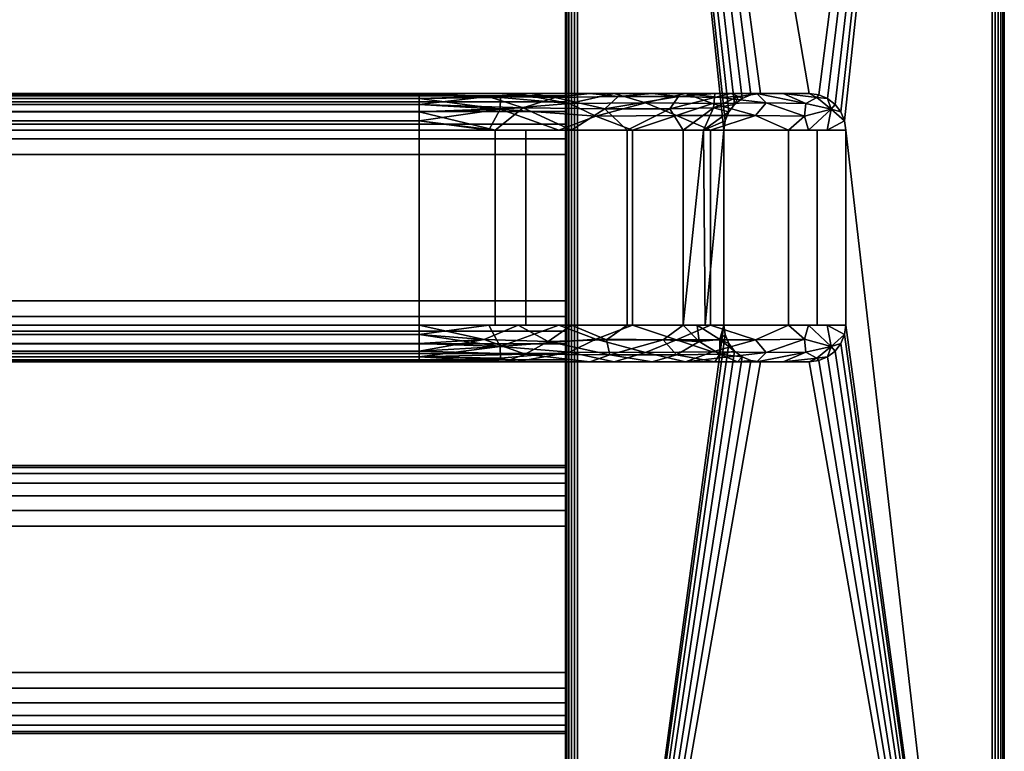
# Model space of a CAD drawing. Header units: millimetres. Extents: x -18 to 628, y -243 to 0.
# Tile 9 of 10: x 547 to 628, y -183 to -123. Entities that reach past the tile are written whole.
import ezdxf

# ---------------------------------------------------------------- set-up
doc = ezdxf.new("R2010")
doc.units = ezdxf.units.MM
doc.layers.add('P-SANR-FIXT', color=6, linetype='Continuous', lineweight=30)

# ---------------------------------------------------------------- blocks, each defined once
blk = doc.blocks.new('FamilyGeomCombination_347448-_3D_')
at = {"layer": 'P-SANR-FIXT'}
mesh = blk.add_polyface(dxfattribs=at)
corners = [(593, -236.5, 1100), (627, -236.5, 1100), (627, 0, 1100), (593, 0, 1100)]
mesh.append_faces([[corners[k] for k in face] for face in [(0, 1, 2, 3)]])
mesh = blk.add_polyface(dxfattribs=at)
corners = [(593, 0, 1100), (592.741, -0.034, 1099.966), (592.5, -0.134, 1099.866), (592.293, -0.293, 1099.707), (592.134, -0.5, 1099.5), (592.034, -0.741, 1099.259), (592, -1, 1099), (592, -225, 1099), (592, -236, 1099), (592, -236.5, 1099), (592.034, -236.5, 1099.259), (592.134, -236.5, 1099.5), (592.293, -236.5, 1099.707), (592.5, -236.5, 1099.866), (592.741, -236.5, 1099.966), (593, -236.5, 1100)]
mesh.append_faces([[corners[k] for k in face] for face in [(1, 14, 15, 0)]], dxfattribs={"vtx0": -1})
mesh.append_faces([[corners[k] for k in face] for face in [(5, 10, 11, 4), (4, 11, 12, 3), (3, 12, 13, 2), (2, 13, 14, 1)]], dxfattribs={"vtx0": -1, "vtx2": -1})
mesh.append_faces([[corners[k] for k in face] for face in [(8, 9, 10, 7)]], dxfattribs={"vtx2": -1})
mesh.append_faces([[corners[k] for k in face] for face in [(5, 6, 7, 10)]], dxfattribs={"vtx2": -1, "vtx3": -1})
mesh = blk.add_polyface(dxfattribs=at)
corners = [(628, -1, 1099), (627.966, -0.741, 1099.259), (627.866, -0.5, 1099.5), (627.707, -0.293, 1099.707), (627.5, -0.134, 1099.866), (627.259, -0.034, 1099.966), (627, 0, 1100), (627, -236.5, 1100), (627.259, -236.5, 1099.966), (627.5, -236.5, 1099.866), (627.707, -236.5, 1099.707), (627.866, -236.5, 1099.5), (627.966, -236.5, 1099.259), (628, -236.5, 1099)]
mesh.append_faces([[corners[k] for k in face] for face in [(1, 2, 11, 12), (10, 11, 2, 3), (4, 5, 8, 9), (9, 10, 3, 4)]], dxfattribs={"vtx1": -1, "vtx3": -1})
mesh.append_faces([[corners[k] for k in face] for face in [(12, 13, 0, 1), (5, 6, 7, 8)]], dxfattribs={"vtx3": -1})
mesh = blk.add_polyface(dxfattribs=at)
corners = [(592, -1, 1099), (592, -1, 1051), (592, -12, 1051), (592, -12, 1082), (592, -12.204, 1083.553), (592, -12.804, 1085), (592, -13.757, 1086.243), (592, -15, 1087.196), (592, -16.447, 1087.796), (592, -18, 1088), (592, -225, 1088), (592, -236, 1088), (592, -236.5, 1088), (592, -237.924, 1088.187), (592, -239.25, 1088.737), (592, -240.389, 1089.611), (592, -241.263, 1090.75), (592, -241.813, 1092.077), (592, -242, 1093.5), (592, -241.813, 1094.924), (592, -241.263, 1096.25), (592, -240.389, 1097.389), (592, -239.25, 1098.263), (592, -237.924, 1098.813), (592, -236.5, 1099), (592, -236, 1099), (592, -225, 1099), (592, -236.5, 1098.5), (592, -237.794, 1098.33), (592, -239, 1097.83), (592, -240.036, 1097.036), (592, -240.83, 1096), (592, -241.33, 1094.794), (592, -241.5, 1093.5), (592, -241.33, 1092.206), (592, -240.83, 1091), (592, -240.036, 1089.965), (592, -239, 1089.17), (592, -237.794, 1088.67), (592, -236.5, 1088.5), (592, -224.5, 1088.5), (592, -223.206, 1088.67), (592, -222, 1089.17), (592, -220.964, 1089.965), (592, -220.17, 1091), (592, -219.67, 1092.206), (592, -219.5, 1093.5), (592, -219.67, 1094.794), (592, -220.17, 1096), (592, -220.964, 1097.036), (592, -222, 1097.83), (592, -223.206, 1098.33), (592, -224.5, 1098.5), (592, -176.5, 1098.5), (592, -177.794, 1098.33), (592, -179, 1097.83), (592, -180.036, 1097.036), (592, -180.83, 1096), (592, -181.33, 1094.794), (592, -181.5, 1093.5), (592, -181.33, 1092.206), (592, -180.83, 1091), (592, -180.036, 1089.965), (592, -179, 1089.17), (592, -177.794, 1088.67), (592, -176.5, 1088.5), (592, -164.5, 1088.5), (592, -163.206, 1088.67), (592, -162, 1089.17), (592, -160.964, 1089.965), (592, -160.17, 1091), (592, -159.67, 1092.206), (592, -159.5, 1093.5), (592, -159.67, 1094.794), (592, -160.17, 1096), (592, -160.964, 1097.036), (592, -162, 1097.83), (592, -163.206, 1098.33), (592, -164.5, 1098.5), (592, -146, 1098.5), (592, -147.294, 1098.33), (592, -148.5, 1097.83), (592, -149.536, 1097.036), (592, -150.33, 1096), (592, -150.83, 1094.794), (592, -151, 1093.5), (592, -150.83, 1092.206), (592, -150.33, 1091), (592, -149.536, 1089.965), (592, -148.5, 1089.17), (592, -147.294, 1088.67), (592, -146, 1088.5), (592, -134, 1088.5), (592, -132.706, 1088.67), (592, -131.5, 1089.17), (592, -130.464, 1089.965), (592, -129.67, 1091), (592, -129.17, 1092.206), (592, -129, 1093.5), (592, -129.17, 1094.794), (592, -129.67, 1096), (592, -130.464, 1097.036), (592, -131.5, 1097.83), (592, -132.706, 1098.33), (592, -134, 1098.5), (592, -57, 1098.5), (592, -58.294, 1098.33), (592, -59.5, 1097.83), (592, -60.536, 1097.036), (592, -61.33, 1096), (592, -61.83, 1094.794), (592, -62, 1093.5), (592, -61.83, 1092.206), (592, -61.33, 1091), (592, -60.536, 1089.965), (592, -59.5, 1089.17), (592, -58.294, 1088.67), (592, -57, 1088.5), (592, -45, 1088.5), (592, -43.706, 1088.67), (592, -42.5, 1089.17), (592, -41.464, 1089.965), (592, -40.67, 1091), (592, -40.17, 1092.206), (592, -40, 1093.5), (592, -40.17, 1094.794), (592, -40.67, 1096), (592, -41.464, 1097.036), (592, -42.5, 1097.83), (592, -43.706, 1098.33), (592, -45, 1098.5), (592, -115.5, 1098.5), (592, -116.794, 1098.33), (592, -118, 1097.83), (592, -119.036, 1097.036), (592, -119.83, 1096), (592, -120.33, 1094.794), (592, -120.5, 1093.5), (592, -120.33, 1092.206), (592, -119.83, 1091), (592, -119.036, 1089.965), (592, -118, 1089.17), (592, -116.794, 1088.67), (592, -115.5, 1088.5), (592, -103.5, 1088.5), (592, -102.206, 1088.67), (592, -101, 1089.17), (592, -99.964, 1089.965), (592, -99.17, 1091), (592, -98.67, 1092.206), (592, -98.5, 1093.5), (592, -98.67, 1094.794), (592, -99.17, 1096), (592, -99.964, 1097.036), (592, -101, 1097.83), (592, -102.206, 1098.33), (592, -103.5, 1098.5)]
mesh.append_faces([[corners[k] for k in face] for face in [(129, 0, 128), (108, 154, 107), (112, 150, 111), (153, 109, 152), (52, 26, 51), (78, 79, 77), (48, 57, 47), (122, 9, 121), (6, 0, 5), (146, 116, 145)]], dxfattribs={"vtx0": -1, "vtx1": -1})
mesh.append_faces([[corners[k] for k in face] for face in [(10, 92, 143)]], dxfattribs={"vtx0": -1, "vtx1": -1, "vtx2": -1})
mesh.append_faces([[corners[k] for k in face] for face in [(9, 144, 117, 118)]], dxfattribs={"vtx0": -1, "vtx1": -1, "vtx3": -1})
mesh.append_faces([[corners[k] for k in face] for face in [(0, 129, 130), (107, 154, 155, 106), (156, 105, 106, 155), (77, 79, 80, 76), (0, 156, 131), (76, 80, 81, 75), (26, 104, 79), (9, 125, 126), (9, 126, 127), (111, 150, 151, 110), (152, 109, 110, 151), (74, 82, 83, 73), (75, 81, 82, 74), (28, 23, 24, 27), (29, 22, 23, 28), (30, 21, 22, 29), (21, 30, 31, 20), (47, 57, 58, 46), (59, 45, 46, 58), (32, 19, 20, 31), (138, 96, 97, 137), (137, 97, 98, 136), (139, 95, 96, 138), (95, 139, 140, 94), (9, 123, 124), (9, 118, 119), (141, 93, 94, 140), (93, 141, 142), (0, 8, 9), (60, 44, 45, 59), (44, 60, 61, 43), (43, 61, 62), (67, 90, 91, 66), (40, 10, 11, 39), (10, 40, 41), (39, 11, 12), (10, 65, 66)]], dxfattribs={"vtx0": -1, "vtx2": -1})
mesh.append_faces([[corners[k] for k in face] for face in [(0, 130, 105, 156), (26, 53, 54, 51)]], dxfattribs={"vtx0": -1, "vtx2": -1, "vtx3": -1})
mesh.append_faces([[corners[k] for k in face] for face in [(124, 125, 9), (98, 99, 136), (25, 26, 27, 24), (83, 84, 73), (122, 123, 9), (120, 121, 9), (6, 7, 0), (7, 8, 0), (4, 5, 0), (119, 120, 9), (52, 27, 26)]], dxfattribs={"vtx1": -1, "vtx2": -1})
mesh.append_faces([[corners[k] for k in face] for face in [(127, 128, 0, 9), (26, 0, 131, 104), (78, 53, 26, 79), (91, 92, 10, 66), (64, 65, 10, 41)]], dxfattribs={"vtx1": -1, "vtx2": -1, "vtx3": -1})
mesh.append_faces([[corners[k] for k in face] for face in [(103, 104, 131, 132), (132, 133, 102, 103), (101, 102, 133, 134), (108, 109, 153, 154), (100, 101, 134, 135), (99, 100, 135, 136), (54, 55, 50, 51), (49, 50, 55, 56), (56, 57, 48, 49), (84, 85, 72, 73), (32, 33, 18, 19), (17, 18, 33, 34), (71, 72, 85, 86), (112, 113, 149, 150), (113, 114, 148, 149), (114, 115, 147, 148), (146, 147, 115, 116), (3, 4, 0, 1), (116, 117, 144, 145), (143, 144, 9, 10), (142, 143, 92, 93), (70, 71, 86, 87), (87, 88, 69, 70), (62, 63, 42, 43), (15, 16, 35, 36), (16, 17, 34, 35), (14, 15, 36, 37), (68, 69, 88, 89), (89, 90, 67, 68), (13, 14, 37, 38), (38, 39, 12, 13), (63, 64, 41, 42)]], dxfattribs={"vtx1": -1, "vtx3": -1})
mesh.append_faces([[corners[k] for k in face] for face in [(1, 2, 3)]], dxfattribs={"vtx2": -1})
mesh = blk.add_polyface(dxfattribs=at)
corners = [(628, -236.5, 1088), (628, -18, 1088), (628, -16.447, 1087.796), (628, -15, 1087.196), (628, -13.757, 1086.243), (628, -12.804, 1085), (628, -12.204, 1083.553), (628, -12, 1082), (628, -12, 1051), (628, -1, 1051), (628, -1, 1099), (628, -236.5, 1099), (628, -237.924, 1098.813), (628, -239.25, 1098.263), (628, -240.389, 1097.389), (628, -241.263, 1096.25), (628, -241.813, 1094.924), (628, -242, 1093.5), (628, -241.813, 1092.077), (628, -241.263, 1090.75), (628, -240.389, 1089.611), (628, -239.25, 1088.737), (628, -237.924, 1088.187)]
mesh.append_faces([[corners[k] for k in face] for face in [(5, 10, 4)]], dxfattribs={"vtx0": -1, "vtx1": -1})
mesh.append_faces([[corners[k] for k in face] for face in [(10, 6, 7)]], dxfattribs={"vtx0": -1, "vtx2": -1})
mesh.append_faces([[corners[k] for k in face] for face in [(11, 22, 0, 1)]], dxfattribs={"vtx0": -1, "vtx3": -1})
mesh.append_faces([[corners[k] for k in face] for face in [(17, 18, 15, 16)]], dxfattribs={"vtx1": -1})
mesh.append_faces([[corners[k] for k in face] for face in [(5, 6, 10), (3, 4, 10), (2, 3, 10)]], dxfattribs={"vtx1": -1, "vtx2": -1})
mesh.append_faces([[corners[k] for k in face] for face in [(1, 2, 10, 11), (12, 13, 20, 21), (19, 20, 13, 14), (11, 12, 21, 22), (18, 19, 14, 15)]], dxfattribs={"vtx1": -1, "vtx3": -1})
mesh.append_faces([[corners[k] for k in face] for face in [(7, 8, 9, 10)]], dxfattribs={"vtx3": -1})
mesh = blk.add_polyface(dxfattribs=at)
corners = [(592, -18, 1088), (592.034, -18, 1087.741), (592.134, -18, 1087.5), (592.293, -18, 1087.293), (592.5, -18, 1087.134), (592.741, -18, 1087.034), (593, -18, 1087), (593, -236.5, 1087), (592.741, -236.5, 1087.034), (592.5, -236.5, 1087.134), (592.293, -236.5, 1087.293), (592.134, -236.5, 1087.5), (592.034, -236.5, 1087.741), (592, -236.5, 1088), (592, -236, 1088), (592, -225, 1088)]
mesh.append_faces([[corners[k] for k in face] for face in [(8, 5, 6, 7)]], dxfattribs={"vtx0": -1})
mesh.append_faces([[corners[k] for k in face] for face in [(12, 1, 2, 11), (11, 2, 3, 10), (10, 3, 4, 9), (9, 4, 5, 8)]], dxfattribs={"vtx0": -1, "vtx2": -1})
mesh.append_faces([[corners[k] for k in face] for face in [(15, 0, 1, 12)]], dxfattribs={"vtx2": -1, "vtx3": -1})
mesh.append_faces([[corners[k] for k in face] for face in [(12, 13, 14, 15)]], dxfattribs={"vtx3": -1})
mesh = blk.add_polyface(dxfattribs=at)
corners = [(593, -236.5, 1087), (593, -18, 1087), (627, -18, 1087), (627, -236.5, 1087), (608, -151, 1087), (612, -151, 1087), (612.776, -150.898, 1087), (613.5, -150.598, 1087), (614.121, -150.121, 1087), (614.598, -149.5, 1087), (614.898, -148.776, 1087), (615, -148, 1087), (615, -132, 1087), (614.898, -131.224, 1087), (614.598, -130.5, 1087), (614.121, -129.879, 1087), (613.5, -129.402, 1087), (612.776, -129.102, 1087), (612, -129, 1087), (608, -129, 1087), (607.224, -129.102, 1087), (606.5, -129.402, 1087), (605.879, -129.879, 1087), (605.402, -130.5, 1087), (605.102, -131.224, 1087), (605, -132, 1087), (605, -148, 1087), (605.102, -148.776, 1087), (605.402, -149.5, 1087), (605.879, -150.121, 1087), (606.5, -150.598, 1087), (607.224, -150.898, 1087)]
mesh.append_faces([[corners[k] for k in face] for face in [(9, 3, 8), (14, 2, 13), (31, 0, 30), (28, 0, 27), (21, 1, 20), (23, 1, 22), (19, 1, 18)]], dxfattribs={"vtx0": -1, "vtx1": -1})
mesh.append_faces([[corners[k] for k in face] for face in [(3, 9, 10), (3, 11, 12), (2, 14, 15), (2, 17, 18, 1), (0, 28, 29), (1, 23, 24)]], dxfattribs={"vtx0": -1, "vtx2": -1})
mesh.append_faces([[corners[k] for k in face] for face in [(10, 11, 3), (5, 6, 3), (7, 8, 3), (6, 7, 3), (15, 16, 2), (16, 17, 2), (31, 4, 0), (29, 30, 0), (26, 27, 0), (21, 22, 1), (19, 20, 1), (24, 25, 1)]], dxfattribs={"vtx1": -1, "vtx2": -1})
mesh.append_faces([[corners[k] for k in face] for face in [(4, 5, 3, 0), (12, 13, 2, 3), (25, 26, 0, 1)]], dxfattribs={"vtx1": -1, "vtx3": -1})
mesh = blk.add_polyface(dxfattribs=at)
corners = [(627, -18, 1087), (627.259, -18, 1087.034), (627.5, -18, 1087.134), (627.707, -18, 1087.293), (627.866, -18, 1087.5), (627.966, -18, 1087.741), (628, -18, 1088), (628, -236.5, 1088), (627.966, -236.5, 1087.741), (627.866, -236.5, 1087.5), (627.707, -236.5, 1087.293), (627.5, -236.5, 1087.134), (627.259, -236.5, 1087.034), (627, -236.5, 1087)]
mesh.append_faces([[corners[k] for k in face] for face in [(1, 12, 13, 0)]], dxfattribs={"vtx0": -1})
mesh.append_faces([[corners[k] for k in face] for face in [(5, 8, 9, 4), (4, 9, 10, 3), (2, 11, 12, 1), (11, 2, 3, 10)]], dxfattribs={"vtx0": -1, "vtx2": -1})
mesh.append_faces([[corners[k] for k in face] for face in [(5, 6, 7, 8)]], dxfattribs={"vtx3": -1})
mesh = blk.add_polyface(dxfattribs=at)
corners = [(2, -129, 1022), (5.751, -129, 1008), (16, -129, 997.751), (30, -129, 994), (580, -129, 994), (594, -129, 997.751), (604.249, -129, 1008), (608, -129, 1022), (608, -129, 1087), (612, -129, 1087), (612, -129, 1022), (607.713, -129, 1006), (596, -129, 994.287), (580, -129, 990), (30, -129, 990), (14, -129, 994.287), (2.287, -129, 1006), (-2, -129, 1022), (-2, -129, 1087), (2, -129, 1087)]
mesh.append_faces([[corners[k] for k in face] for face in [(11, 6, 7, 10), (12, 5, 6, 11), (13, 4, 5, 12), (4, 13, 14, 3)]], dxfattribs={"vtx0": -1, "vtx2": -1})
mesh.append_faces([[corners[k] for k in face] for face in [(16, 17, 0, 1), (15, 16, 1, 2), (14, 15, 2, 3)]], dxfattribs={"vtx1": -1, "vtx3": -1})
mesh.append_faces([[corners[k] for k in face] for face in [(8, 9, 10, 7)]], dxfattribs={"vtx2": -1})
mesh.append_faces([[corners[k] for k in face] for face in [(17, 18, 19, 0)]], dxfattribs={"vtx3": -1})
mesh = blk.add_polyface(dxfattribs=at)
corners = [(592, -134, 1088.5), (18, -134, 1088.5), (18, -132.706, 1088.67), (18, -131.5, 1089.17), (18, -130.464, 1089.965), (18, -129.67, 1091), (18, -129.17, 1092.206), (18, -129, 1093.5), (18, -129.17, 1094.794), (18, -129.67, 1096), (18, -130.464, 1097.036), (18, -131.5, 1097.83), (18, -132.706, 1098.33), (18, -134, 1098.5), (592, -134, 1098.5), (592, -132.706, 1098.33), (592, -131.5, 1097.83), (592, -130.464, 1097.036), (592, -129.67, 1096), (592, -129.17, 1094.794), (592, -129, 1093.5), (592, -129.17, 1092.206), (592, -129.67, 1091), (592, -130.464, 1089.965), (592, -131.5, 1089.17), (592, -132.706, 1088.67)]
mesh.append_faces([[corners[k] for k in face] for face in [(15, 12, 13, 14)]], dxfattribs={"vtx0": -1})
mesh.append_faces([[corners[k] for k in face] for face in [(25, 2, 3, 24), (24, 3, 4, 23), (22, 5, 6, 21), (23, 4, 5, 22), (21, 6, 7, 20), (19, 8, 9, 18), (18, 9, 10, 17), (16, 11, 12, 15), (17, 10, 11, 16), (8, 19, 20, 7)]], dxfattribs={"vtx0": -1, "vtx2": -1})
mesh.append_faces([[corners[k] for k in face] for face in [(0, 1, 2, 25)]], dxfattribs={"vtx2": -1})
mesh = blk.add_polyface(dxfattribs=at)
corners = [(580, -129, 994), (30, -129, 994), (30, -129.102, 994.776), (30, -129.402, 995.5), (30, -129.879, 996.121), (30, -130.5, 996.598), (30, -131.224, 996.898), (30, -132, 997), (580, -132, 997), (580, -131.224, 996.898), (580, -130.5, 996.598), (580, -129.879, 996.121), (580, -129.402, 995.5), (580, -129.102, 994.776)]
mesh.append_faces([[corners[k] for k in face] for face in [(8, 9, 6, 7)]], dxfattribs={"vtx1": -1})
mesh.append_faces([[corners[k] for k in face] for face in [(9, 10, 5, 6), (4, 5, 10, 11), (12, 13, 2, 3), (3, 4, 11, 12)]], dxfattribs={"vtx1": -1, "vtx3": -1})
mesh.append_faces([[corners[k] for k in face] for face in [(13, 0, 1, 2)]], dxfattribs={"vtx3": -1})
mesh = blk.add_polyface(dxfattribs=at)
corners = [(30, -129, 990), (580, -129, 990), (580, -129.102, 989.224), (580, -129.402, 988.5), (580, -129.879, 987.879), (580, -130.5, 987.402), (580, -131.224, 987.102), (580, -132, 987), (30, -132, 987), (30, -131.224, 987.102), (30, -130.5, 987.402), (30, -129.879, 987.879), (30, -129.402, 988.5), (30, -129.102, 989.224)]
mesh.append_faces([[corners[k] for k in face] for face in [(1, 2, 13, 0)]], dxfattribs={"vtx1": -1})
mesh.append_faces([[corners[k] for k in face] for face in [(2, 3, 12, 13), (11, 12, 3, 4), (5, 6, 9, 10), (10, 11, 4, 5)]], dxfattribs={"vtx1": -1, "vtx3": -1})
mesh.append_faces([[corners[k] for k in face] for face in [(6, 7, 8, 9)]], dxfattribs={"vtx3": -1})
mesh = blk.add_polyface(dxfattribs=at)
corners = [(608, -129, 1022), (604.249, -129, 1008), (594, -129, 997.751), (580, -129, 994), (580, -129.102, 994.776), (580, -129.402, 995.5), (580, -129.879, 996.121), (580, -130.5, 996.598), (580, -131.224, 996.898), (580, -132, 997), (592.5, -132, 1000.349), (601.651, -132, 1009.5), (605, -132, 1022), (605.102, -131.224, 1022), (605.402, -130.5, 1022), (605.879, -129.879, 1022), (606.5, -129.402, 1022), (607.224, -129.102, 1022), (588.529, -130.174, 997.841), (604.159, -130.174, 1013.471), (589.104, -129, 996.439), (605.561, -129, 1012.896), (591.168, -129.31, 997.779), (599.124, -129, 1002.876), (595.252, -130.249, 1001.484), (604.221, -129.31, 1010.832), (600.582, -130.239, 1006.825), (596.321, -129.246, 1000.73), (601.27, -129.246, 1005.679), (585.681, -129.242, 995.788), (606.212, -129.242, 1016.319), (597.075, -132, 1004.925), (586.25, -132, 998.675), (603.325, -132, 1015.75)]
mesh.append_faces([[corners[k] for k in face] for face in [(32, 8, 9)]], dxfattribs={"vtx0": -1})
mesh.append_faces([[corners[k] for k in face] for face in [(17, 30, 16), (11, 26, 31)]], dxfattribs={"vtx0": -1, "vtx1": -1})
mesh.append_faces([[corners[k] for k in face] for face in [(22, 29, 18), (32, 18, 7), (25, 26, 19), (27, 28, 23), (18, 29, 6), (19, 15, 30), (29, 22, 20), (24, 31, 26), (28, 24, 26), (19, 33, 14), (25, 30, 21), (11, 19, 26), (2, 22, 27), (24, 28, 27), (10, 24, 18), (24, 22, 18), (22, 24, 27), (1, 28, 25), (26, 25, 28), (19, 30, 25)]], dxfattribs={"vtx0": -1, "vtx1": -1, "vtx2": -1})
mesh.append_faces([[corners[k] for k in face] for face in [(30, 15, 16), (33, 13, 14), (28, 1, 23), (25, 21, 1), (24, 10, 31), (29, 20, 3), (29, 5, 6), (19, 11, 33)]], dxfattribs={"vtx0": -1, "vtx2": -1})
mesh.append_faces([[corners[k] for k in face] for face in [(4, 5, 29), (6, 7, 18), (3, 4, 29), (2, 20, 22), (14, 15, 19), (17, 0, 30), (0, 21, 30), (23, 2, 27), (7, 8, 32), (32, 10, 18)]], dxfattribs={"vtx1": -1, "vtx2": -1})
mesh.append_faces([[corners[k] for k in face] for face in [(33, 12, 13)]], dxfattribs={"vtx2": -1})
mesh = blk.add_polyface(dxfattribs=at)
corners = [(580, -129, 990), (596, -129, 994.287), (607.713, -129, 1006), (612, -129, 1022), (612.776, -129.102, 1022), (613.5, -129.402, 1022), (614.121, -129.879, 1022), (614.598, -130.5, 1022), (614.898, -131.224, 1022), (615, -132, 1022), (610.311, -132, 1004.5), (597.5, -132, 991.689), (580, -132, 987), (580, -131.224, 987.102), (580, -130.5, 987.402), (580, -129.879, 987.879), (580, -129.402, 988.5), (580, -129.102, 989.224), (592.335, -129.799, 990.276), (611.725, -129.799, 1009.665), (591.459, -132, 990.07), (611.93, -132, 1010.541), (588, -129, 992.144), (586.667, -130.264, 988.205), (609.856, -129, 1014), (613.795, -130.264, 1015.333), (586.685, -129.303, 989.363), (612.637, -129.303, 1015.315), (585.73, -132, 988.535), (613.465, -132, 1016.27), (604.072, -129.803, 997.928), (594.505, -130.849, 990.4), (603.905, -132, 998.095), (601.11, -130.8, 994.398), (611.6, -130.849, 1007.495), (607.602, -130.8, 1000.89), (598.562, -129.749, 993.534), (608.466, -129.749, 1003.438), (601.856, -129, 1000.144)]
mesh.append_faces([[corners[k] for k in face] for face in [(0, 26, 17), (28, 23, 20), (3, 27, 24), (6, 25, 5), (10, 34, 21), (15, 23, 14), (21, 25, 29), (38, 36, 1), (5, 27, 4), (32, 35, 10), (2, 37, 38)]], dxfattribs={"vtx0": -1, "vtx1": -1})
mesh.append_faces([[corners[k] for k in face] for face in [(23, 16, 26), (22, 18, 26), (34, 25, 21), (25, 19, 27), (33, 11, 31), (19, 24, 27), (27, 5, 25), (31, 23, 18), (8, 29, 25), (37, 34, 35), (30, 33, 36), (18, 23, 26), (23, 28, 13), (34, 37, 19), (23, 31, 20), (32, 33, 35), (36, 33, 31), (36, 31, 18), (33, 30, 35), (35, 34, 10), (25, 34, 19), (35, 30, 37), (18, 1, 36), (37, 30, 38), (2, 19, 37), (36, 38, 30)]], dxfattribs={"vtx0": -1, "vtx1": -1, "vtx2": -1})
mesh.append_faces([[corners[k] for k in face] for face in [(18, 22, 1), (26, 0, 22), (23, 15, 16), (27, 3, 4), (19, 2, 24), (25, 7, 8), (25, 6, 7)]], dxfattribs={"vtx0": -1, "vtx2": -1})
mesh.append_faces([[corners[k] for k in face] for face in [(16, 17, 26), (11, 20, 31), (13, 14, 23), (32, 11, 33)]], dxfattribs={"vtx1": -1, "vtx2": -1})
mesh.append_faces([[corners[k] for k in face] for face in [(28, 12, 13), (8, 9, 29)]], dxfattribs={"vtx2": -1})
mesh = blk.add_polyface(dxfattribs=at)
corners = [(608, -129, 1022), (607.224, -129.102, 1022), (606.5, -129.402, 1022), (605.879, -129.879, 1022), (605.402, -130.5, 1022), (605.102, -131.224, 1022), (605, -132, 1022), (605, -132, 1087), (605.102, -131.224, 1087), (605.402, -130.5, 1087), (605.879, -129.879, 1087), (606.5, -129.402, 1087), (607.224, -129.102, 1087), (608, -129, 1087)]
mesh.append_faces([[corners[k] for k in face] for face in [(5, 8, 9, 4)]], dxfattribs={"vtx0": -1, "vtx2": -1})
mesh.append_faces([[corners[k] for k in face] for face in [(7, 8, 5, 6)]], dxfattribs={"vtx1": -1})
mesh.append_faces([[corners[k] for k in face] for face in [(3, 4, 9, 10), (11, 12, 1, 2), (2, 3, 10, 11)]], dxfattribs={"vtx1": -1, "vtx3": -1})
mesh.append_faces([[corners[k] for k in face] for face in [(12, 13, 0, 1)]], dxfattribs={"vtx3": -1})
mesh = blk.add_polyface(dxfattribs=at)
corners = [(615, -132, 1022), (614.898, -131.224, 1022), (614.598, -130.5, 1022), (614.121, -129.879, 1022), (613.5, -129.402, 1022), (612.776, -129.102, 1022), (612, -129, 1022), (612, -129, 1087), (612.776, -129.102, 1087), (613.5, -129.402, 1087), (614.121, -129.879, 1087), (614.598, -130.5, 1087), (614.898, -131.224, 1087), (615, -132, 1087)]
mesh.append_faces([[corners[k] for k in face] for face in [(7, 8, 5, 6)]], dxfattribs={"vtx1": -1})
mesh.append_faces([[corners[k] for k in face] for face in [(8, 9, 4, 5), (3, 4, 9, 10), (11, 12, 1, 2), (2, 3, 10, 11)]], dxfattribs={"vtx1": -1, "vtx3": -1})
mesh.append_faces([[corners[k] for k in face] for face in [(12, 13, 0, 1)]], dxfattribs={"vtx3": -1})
mesh = blk.add_polyface(dxfattribs=at)
corners = [(30, -148, 997), (580, -148, 997), (580, -132, 997), (30, -132, 997)]
mesh.append_faces([[corners[k] for k in face] for face in [(0, 1, 2, 3)]])
mesh = blk.add_polyface(dxfattribs=at)
corners = [(30, -132, 987), (580, -132, 987), (580, -148, 987), (30, -148, 987)]
mesh.append_faces([[corners[k] for k in face] for face in [(0, 1, 2, 3)]])
mesh = blk.add_polyface(dxfattribs=at)
corners = [(580, -132, 997), (580, -148, 997), (592.5, -148, 1000.349), (601.651, -148, 1009.5), (605, -148, 1022), (605, -132, 1022), (601.651, -132, 1009.5), (592.5, -132, 1000.349), (586.25, -132, 998.675), (586.25, -148, 998.675), (597.075, -148, 1004.925), (597.075, -132, 1004.925), (603.477, -148, 1016.317), (603.325, -132, 1015.75)]
mesh.append_faces([[corners[k] for k in face] for face in [(6, 3, 13), (12, 13, 3)]], dxfattribs={"vtx0": -1, "vtx1": -1})
mesh.append_faces([[corners[k] for k in face] for face in [(8, 9, 2, 7), (3, 6, 11, 10), (7, 2, 10, 11)]], dxfattribs={"vtx0": -1, "vtx2": -1})
mesh.append_faces([[corners[k] for k in face] for face in [(5, 13, 12)]], dxfattribs={"vtx1": -1, "vtx2": -1})
mesh.append_faces([[corners[k] for k in face] for face in [(0, 1, 9, 8), (12, 4, 5)]], dxfattribs={"vtx2": -1})
mesh = blk.add_polyface(dxfattribs=at)
corners = [(580, -148, 987), (580, -132, 987), (597.5, -132, 991.689), (610.311, -132, 1004.5), (615, -132, 1022), (615, -148, 1022), (610.311, -148, 1004.5), (597.5, -148, 991.689), (588.75, -132, 989.345), (588.75, -148, 989.345), (603.905, -148, 998.095), (603.905, -132, 998.095), (612.655, -148, 1013.25), (612.655, -132, 1013.25)]
mesh.append_faces([[corners[k] for k in face] for face in [(7, 9, 8, 2), (11, 3, 6, 10), (3, 13, 12, 6), (10, 7, 2, 11)]], dxfattribs={"vtx1": -1, "vtx3": -1})
mesh.append_faces([[corners[k] for k in face] for face in [(9, 0, 1, 8), (13, 4, 5, 12)]], dxfattribs={"vtx3": -1})
mesh = blk.add_polyface(dxfattribs=at)
corners = [(605, -148, 1022), (605, -148, 1087), (605, -132, 1087), (605, -132, 1022)]
mesh.append_faces([[corners[k] for k in face] for face in [(0, 1, 2, 3)]])
mesh = blk.add_polyface(dxfattribs=at)
corners = [(615, -132, 1022), (615, -132, 1087), (615, -148, 1087), (615, -148, 1022)]
mesh.append_faces([[corners[k] for k in face] for face in [(0, 1, 2, 3)]])
mesh = blk.add_polyface(dxfattribs=at)
corners = [(18, -146, 1088.5), (18, -134, 1088.5), (592, -134, 1088.5), (592, -146, 1088.5)]
mesh.append_faces([[corners[k] for k in face] for face in [(0, 1, 2, 3)]])
mesh = blk.add_polyface(dxfattribs=at)
corners = [(592, -146, 1098.5), (592, -134, 1098.5), (18, -134, 1098.5), (18, -146, 1098.5)]
mesh.append_faces([[corners[k] for k in face] for face in [(0, 1, 2, 3)]])
mesh = blk.add_polyface(dxfattribs=at)
corners = [(592, -146, 1098.5), (18, -146, 1098.5), (18, -147.294, 1098.33), (18, -148.5, 1097.83), (18, -149.536, 1097.036), (18, -150.33, 1096), (18, -150.83, 1094.794), (18, -151, 1093.5), (18, -150.83, 1092.206), (18, -150.33, 1091), (18, -149.536, 1089.965), (18, -148.5, 1089.17), (18, -147.294, 1088.67), (18, -146, 1088.5), (592, -146, 1088.5), (592, -147.294, 1088.67), (592, -148.5, 1089.17), (592, -149.536, 1089.965), (592, -150.33, 1091), (592, -150.83, 1092.206), (592, -151, 1093.5), (592, -150.83, 1094.794), (592, -150.33, 1096), (592, -149.536, 1097.036), (592, -148.5, 1097.83), (592, -147.294, 1098.33)]
mesh.append_faces([[corners[k] for k in face] for face in [(15, 12, 13, 14)]], dxfattribs={"vtx0": -1})
mesh.append_faces([[corners[k] for k in face] for face in [(25, 2, 3, 24), (24, 3, 4, 23), (22, 5, 6, 21), (23, 4, 5, 22), (21, 6, 7, 20), (19, 8, 9, 18), (18, 9, 10, 17), (16, 11, 12, 15), (17, 10, 11, 16), (8, 19, 20, 7)]], dxfattribs={"vtx0": -1, "vtx2": -1})
mesh.append_faces([[corners[k] for k in face] for face in [(0, 1, 2, 25)]], dxfattribs={"vtx2": -1})
mesh = blk.add_polyface(dxfattribs=at)
corners = [(580, -151, 990), (30, -151, 990), (30, -150.898, 989.224), (30, -150.598, 988.5), (30, -150.121, 987.879), (30, -149.5, 987.402), (30, -148.776, 987.102), (30, -148, 987), (580, -148, 987), (580, -148.776, 987.102), (580, -149.5, 987.402), (580, -150.121, 987.879), (580, -150.598, 988.5), (580, -150.898, 989.224)]
mesh.append_faces([[corners[k] for k in face] for face in [(8, 9, 6, 7)]], dxfattribs={"vtx1": -1})
mesh.append_faces([[corners[k] for k in face] for face in [(9, 10, 5, 6), (4, 5, 10, 11), (12, 13, 2, 3), (3, 4, 11, 12)]], dxfattribs={"vtx1": -1, "vtx3": -1})
mesh.append_faces([[corners[k] for k in face] for face in [(13, 0, 1, 2)]], dxfattribs={"vtx3": -1})
mesh = blk.add_polyface(dxfattribs=at)
corners = [(30, -151, 994), (580, -151, 994), (580, -150.898, 994.776), (580, -150.598, 995.5), (580, -150.121, 996.121), (580, -149.5, 996.598), (580, -148.776, 996.898), (580, -148, 997), (30, -148, 997), (30, -148.776, 996.898), (30, -149.5, 996.598), (30, -150.121, 996.121), (30, -150.598, 995.5), (30, -150.898, 994.776)]
mesh.append_faces([[corners[k] for k in face] for face in [(2, 3, 12, 13), (11, 12, 3, 4), (5, 6, 9, 10), (10, 11, 4, 5)]], dxfattribs={"vtx1": -1, "vtx3": -1})
mesh.append_faces([[corners[k] for k in face] for face in [(0, 1, 2, 13)]], dxfattribs={"vtx2": -1})
mesh.append_faces([[corners[k] for k in face] for face in [(6, 7, 8, 9)]], dxfattribs={"vtx3": -1})
mesh = blk.add_polyface(dxfattribs=at)
corners = [(612, -151, 1022), (607.713, -151, 1006), (596, -151, 994.287), (580, -151, 990), (580, -150.898, 989.224), (580, -150.598, 988.5), (580, -150.121, 987.879), (580, -149.5, 987.402), (580, -148.776, 987.102), (580, -148, 987), (597.5, -148, 991.689), (610.311, -148, 1004.5), (615, -148, 1022), (614.898, -148.776, 1022), (614.598, -149.5, 1022), (614.121, -150.121, 1022), (613.5, -150.598, 1022), (612.776, -150.898, 1022), (592.335, -150.201, 990.276), (611.725, -150.201, 1009.665), (591.459, -148, 990.07), (611.93, -148, 1010.541), (588, -151, 992.144), (586.667, -149.736, 988.205), (609.856, -151, 1014), (613.795, -149.736, 1015.333), (586.685, -150.697, 989.363), (612.637, -150.697, 1015.315), (585.73, -148, 988.535), (613.465, -148, 1016.27), (604.072, -150.197, 997.928), (594.505, -149.151, 990.4), (603.905, -148, 998.095), (601.11, -149.2, 994.398), (611.6, -149.151, 1007.495), (607.602, -149.2, 1000.89), (598.562, -150.251, 993.534), (608.466, -150.251, 1003.438), (601.856, -151, 1000.144)]
mesh.append_faces([[corners[k] for k in face] for face in [(10, 31, 20), (15, 25, 14), (20, 23, 28), (5, 26, 4), (16, 25, 15), (0, 27, 17), (29, 25, 21), (3, 26, 22), (32, 33, 10), (2, 36, 38)]], dxfattribs={"vtx0": -1, "vtx1": -1})
mesh.append_faces([[corners[k] for k in face] for face in [(23, 26, 5), (34, 35, 11), (25, 29, 13), (36, 18, 31), (23, 18, 26), (24, 19, 27), (27, 25, 16), (31, 33, 36), (34, 25, 19), (19, 25, 27), (18, 22, 26), (30, 35, 37), (8, 28, 23), (31, 23, 20), (32, 35, 33), (31, 10, 33), (23, 31, 18), (33, 30, 36), (25, 34, 21), (37, 35, 34), (37, 34, 19), (35, 30, 33), (36, 30, 38), (2, 18, 36), (19, 1, 37), (37, 38, 30)]], dxfattribs={"vtx0": -1, "vtx1": -1, "vtx2": -1})
mesh.append_faces([[corners[k] for k in face] for face in [(37, 1, 38), (26, 3, 4), (18, 2, 22), (23, 7, 8), (23, 6, 7), (19, 24, 1), (27, 0, 24), (27, 16, 17)]], dxfattribs={"vtx0": -1, "vtx2": -1})
mesh.append_faces([[corners[k] for k in face] for face in [(13, 14, 25), (5, 6, 23), (11, 21, 34), (32, 11, 35)]], dxfattribs={"vtx1": -1, "vtx2": -1})
mesh.append_faces([[corners[k] for k in face] for face in [(8, 9, 28), (29, 12, 13)]], dxfattribs={"vtx2": -1})
mesh = blk.add_polyface(dxfattribs=at)
corners = [(580, -151, 994), (594, -151, 997.751), (604.249, -151, 1008), (608, -151, 1022), (607.224, -150.898, 1022), (606.5, -150.598, 1022), (605.879, -150.121, 1022), (605.402, -149.5, 1022), (605.102, -148.776, 1022), (605, -148, 1022), (601.651, -148, 1009.5), (592.5, -148, 1000.349), (580, -148, 997), (580, -148.776, 996.898), (580, -149.5, 996.598), (580, -150.121, 996.121), (580, -150.598, 995.5), (580, -150.898, 994.776), (588.713, -150.38, 997.319), (604.681, -150.38, 1013.287), (588.128, -148, 999.178), (602.822, -148, 1013.872), (590.598, -149.328, 999.016), (597.075, -148, 1004.925), (595.66, -150.436, 1000.934), (602.984, -149.328, 1011.402), (601.119, -150.429, 1006.429), (595.369, -149.19, 1001.971), (600.029, -149.19, 1006.631), (585.347, -149.179, 997.331), (604.669, -149.179, 1016.653), (599.124, -151, 1002.876), (587, -151, 995.876), (606.124, -151, 1015)]
mesh.append_faces([[corners[k] for k in face] for face in [(32, 17, 0)]], dxfattribs={"vtx0": -1})
mesh.append_faces([[corners[k] for k in face] for face in [(8, 30, 7), (2, 26, 31)]], dxfattribs={"vtx0": -1, "vtx1": -1})
mesh.append_faces([[corners[k] for k in face] for face in [(32, 18, 16), (10, 28, 25), (18, 29, 15), (22, 24, 27), (29, 22, 20), (28, 24, 26), (11, 22, 27), (24, 31, 26), (2, 19, 26), (19, 6, 30), (33, 5, 19), (25, 30, 21), (22, 29, 18), (24, 28, 27), (24, 22, 18), (25, 26, 19), (1, 24, 18), (26, 25, 28), (19, 30, 25)]], dxfattribs={"vtx0": -1, "vtx1": -1, "vtx2": -1})
mesh.append_faces([[corners[k] for k in face] for face in [(33, 4, 5), (24, 1, 31), (25, 21, 10), (30, 6, 7), (29, 20, 12), (29, 14, 15), (19, 2, 33)]], dxfattribs={"vtx0": -1, "vtx2": -1})
mesh.append_faces([[corners[k] for k in face] for face in [(28, 10, 23, 27)]], dxfattribs={"vtx0": -1, "vtx2": -1, "vtx3": -1})
mesh.append_faces([[corners[k] for k in face] for face in [(13, 14, 29), (15, 16, 18), (11, 20, 22), (5, 6, 19), (8, 9, 30), (9, 21, 30), (23, 11, 27), (12, 13, 29), (16, 17, 32), (32, 1, 18)]], dxfattribs={"vtx1": -1, "vtx2": -1})
mesh.append_faces([[corners[k] for k in face] for face in [(33, 3, 4)]], dxfattribs={"vtx2": -1})
mesh = blk.add_polyface(dxfattribs=at)
corners = [(605, -148, 1022), (605.102, -148.776, 1022), (605.402, -149.5, 1022), (605.879, -150.121, 1022), (606.5, -150.598, 1022), (607.224, -150.898, 1022), (608, -151, 1022), (608, -151, 1087), (607.224, -150.898, 1087), (606.5, -150.598, 1087), (605.879, -150.121, 1087), (605.402, -149.5, 1087), (605.102, -148.776, 1087), (605, -148, 1087)]
mesh.append_faces([[corners[k] for k in face] for face in [(10, 3, 4, 9)]], dxfattribs={"vtx0": -1, "vtx2": -1})
mesh.append_faces([[corners[k] for k in face] for face in [(8, 9, 4, 5), (11, 12, 1, 2), (2, 3, 10, 11)]], dxfattribs={"vtx1": -1, "vtx3": -1})
mesh.append_faces([[corners[k] for k in face] for face in [(6, 7, 8, 5)]], dxfattribs={"vtx2": -1})
mesh.append_faces([[corners[k] for k in face] for face in [(12, 13, 0, 1)]], dxfattribs={"vtx3": -1})
mesh = blk.add_polyface(dxfattribs=at)
corners = [(612, -151, 1022), (612.776, -150.898, 1022), (613.5, -150.598, 1022), (614.121, -150.121, 1022), (614.598, -149.5, 1022), (614.898, -148.776, 1022), (615, -148, 1022), (615, -148, 1087), (614.898, -148.776, 1087), (614.598, -149.5, 1087), (614.121, -150.121, 1087), (613.5, -150.598, 1087), (612.776, -150.898, 1087), (612, -151, 1087)]
mesh.append_faces([[corners[k] for k in face] for face in [(7, 8, 5, 6)]], dxfattribs={"vtx1": -1})
mesh.append_faces([[corners[k] for k in face] for face in [(8, 9, 4, 5), (3, 4, 9, 10), (11, 12, 1, 2), (2, 3, 10, 11)]], dxfattribs={"vtx1": -1, "vtx3": -1})
mesh.append_faces([[corners[k] for k in face] for face in [(12, 13, 0, 1)]], dxfattribs={"vtx3": -1})
mesh = blk.add_polyface(dxfattribs=at)
corners = [(-2, -151, 1022), (2.287, -151, 1006), (14, -151, 994.287), (30, -151, 990), (580, -151, 990), (596, -151, 994.287), (607.713, -151, 1006), (612, -151, 1022), (612, -151, 1087), (608, -151, 1087), (608, -151, 1022), (604.249, -151, 1008), (594, -151, 997.751), (580, -151, 994), (30, -151, 994), (16, -151, 997.751), (5.751, -151, 1008), (2, -151, 1022), (2, -151, 1087), (-2, -151, 1087)]
mesh.append_faces([[corners[k] for k in face] for face in [(1, 16, 17, 0), (2, 15, 16, 1), (3, 14, 15, 2), (14, 3, 4, 13)]], dxfattribs={"vtx0": -1, "vtx2": -1})
mesh.append_faces([[corners[k] for k in face] for face in [(6, 7, 10, 11), (5, 6, 11, 12), (4, 5, 12, 13)]], dxfattribs={"vtx1": -1, "vtx3": -1})
mesh.append_faces([[corners[k] for k in face] for face in [(18, 19, 0, 17)]], dxfattribs={"vtx2": -1})
mesh.append_faces([[corners[k] for k in face] for face in [(7, 8, 9, 10)]], dxfattribs={"vtx3": -1})
mesh = blk.add_polyface(dxfattribs=at)
corners = [(592, -164.5, 1088.5), (18, -164.5, 1088.5), (18, -163.206, 1088.67), (18, -162, 1089.17), (18, -160.964, 1089.965), (18, -160.17, 1091), (18, -159.67, 1092.206), (18, -159.5, 1093.5), (18, -159.67, 1094.794), (18, -160.17, 1096), (18, -160.964, 1097.036), (18, -162, 1097.83), (18, -163.206, 1098.33), (18, -164.5, 1098.5), (592, -164.5, 1098.5), (592, -163.206, 1098.33), (592, -162, 1097.83), (592, -160.964, 1097.036), (592, -160.17, 1096), (592, -159.67, 1094.794), (592, -159.5, 1093.5), (592, -159.67, 1092.206), (592, -160.17, 1091), (592, -160.964, 1089.965), (592, -162, 1089.17), (592, -163.206, 1088.67)]
mesh.append_faces([[corners[k] for k in face] for face in [(15, 12, 13, 14)]], dxfattribs={"vtx0": -1})
mesh.append_faces([[corners[k] for k in face] for face in [(25, 2, 3, 24), (24, 3, 4, 23), (22, 5, 6, 21), (23, 4, 5, 22), (21, 6, 7, 20), (19, 8, 9, 18), (18, 9, 10, 17), (16, 11, 12, 15), (17, 10, 11, 16), (8, 19, 20, 7)]], dxfattribs={"vtx0": -1, "vtx2": -1})
mesh.append_faces([[corners[k] for k in face] for face in [(0, 1, 2, 25)]], dxfattribs={"vtx2": -1})
mesh = blk.add_polyface(dxfattribs=at)
corners = [(18, -176.5, 1088.5), (18, -164.5, 1088.5), (592, -164.5, 1088.5), (592, -176.5, 1088.5)]
mesh.append_faces([[corners[k] for k in face] for face in [(0, 1, 2, 3)]])
mesh = blk.add_polyface(dxfattribs=at)
corners = [(592, -176.5, 1098.5), (592, -164.5, 1098.5), (18, -164.5, 1098.5), (18, -176.5, 1098.5)]
mesh.append_faces([[corners[k] for k in face] for face in [(0, 1, 2, 3)]])
mesh = blk.add_polyface(dxfattribs=at)
corners = [(592, -176.5, 1098.5), (18, -176.5, 1098.5), (18, -177.794, 1098.33), (18, -179, 1097.83), (18, -180.036, 1097.036), (18, -180.83, 1096), (18, -181.33, 1094.794), (18, -181.5, 1093.5), (18, -181.33, 1092.206), (18, -180.83, 1091), (18, -180.036, 1089.965), (18, -179, 1089.17), (18, -177.794, 1088.67), (18, -176.5, 1088.5), (592, -176.5, 1088.5), (592, -177.794, 1088.67), (592, -179, 1089.17), (592, -180.036, 1089.965), (592, -180.83, 1091), (592, -181.33, 1092.206), (592, -181.5, 1093.5), (592, -181.33, 1094.794), (592, -180.83, 1096), (592, -180.036, 1097.036), (592, -179, 1097.83), (592, -177.794, 1098.33)]
mesh.append_faces([[corners[k] for k in face] for face in [(15, 12, 13, 14)]], dxfattribs={"vtx0": -1})
mesh.append_faces([[corners[k] for k in face] for face in [(25, 2, 3, 24), (24, 3, 4, 23), (22, 5, 6, 21), (23, 4, 5, 22), (21, 6, 7, 20), (19, 8, 9, 18), (18, 9, 10, 17), (16, 11, 12, 15), (17, 10, 11, 16), (8, 19, 20, 7)]], dxfattribs={"vtx0": -1, "vtx2": -1})
mesh.append_faces([[corners[k] for k in face] for face in [(0, 1, 2, 25)]], dxfattribs={"vtx2": -1})

msp = doc.modelspace()

# ---------------------------------------------------------------- block references
at = {"color": 9, "lineweight": 30}
msp.add_blockref('FamilyGeomCombination_347448-_3D_', (0, 0), dxfattribs=at)

doc.saveas('drawing.dxf')
